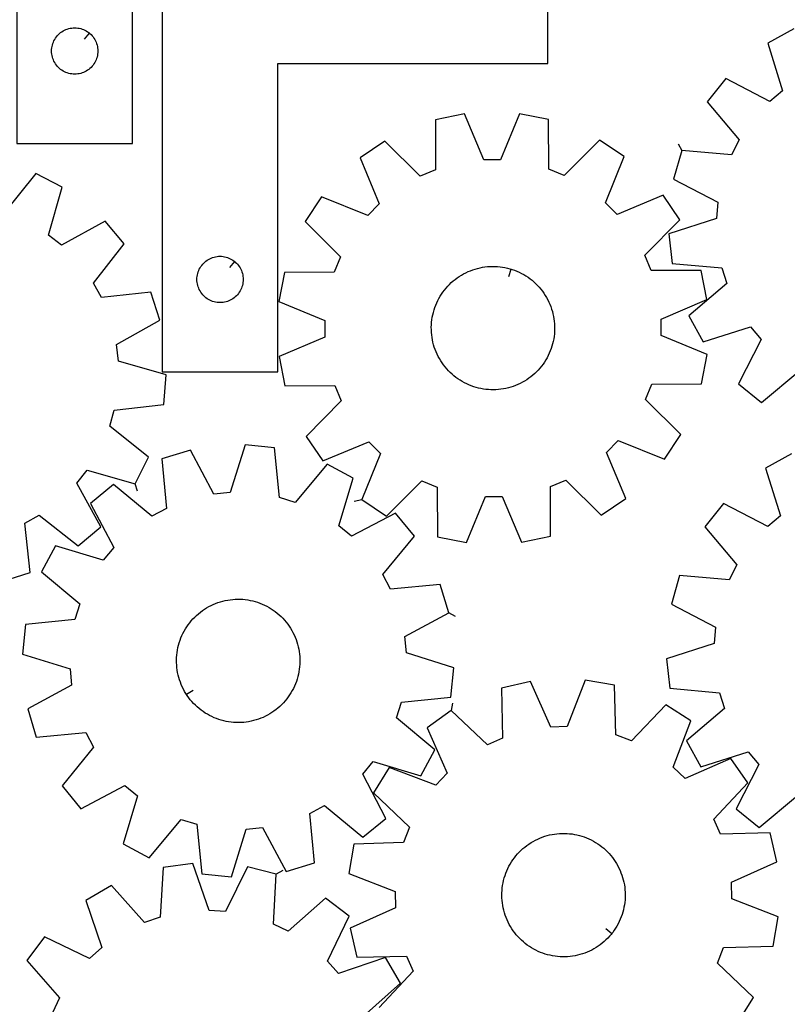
# Model space of a CAD drawing. Header units: millimetres. Extents: x 7 to 1243, y 7 to 1622.
# Tile 10 of 14: x 621 to 920, y 850 to 1233. Entities that reach past the tile are written whole.
import ezdxf

# ---------------------------------------------------------------- set-up
doc = ezdxf.new("R2010")
doc.units = ezdxf.units.MM
doc.layers.add('CUT', color=7, linetype='CONTINUOUS', true_color=0x000000)
doc.layers.add('LEADIN', color=1, linetype='CONTINUOUS', true_color=0xff0000)

msp = doc.modelspace()

# ---------------------------------------------------------------- linework, layer by layer
at = {"layer": 'CUT'}
for points in [[(620.092353, 1365.045538), (620.092353, 1185.045538), (665.092353, 1185.045538), (665.092353, 1305.045538), (770.092353, 1305.045538), (770.092353, 1365.045538)], [(676.658515, 1276.223517), (676.658515, 1096.223517), (721.658515, 1096.223517), (721.658515, 1216.223517), (826.658515, 1216.223517), (826.658515, 1276.223517)], [(648.298835, 1227.998907), (648.526465, 1227.812096), (648.956314, 1227.409499), (649.358911, 1226.979651), (649.732533, 1226.524391), (650.075579, 1226.04567), (650.386581, 1225.545538), (650.664207, 1225.026136), (650.907268, 1224.489689), (651.114724, 1223.938493), (651.285685, 1223.37491), (651.41942, 1222.801351), (651.515356, 1222.220274), (651.573083, 1221.634166), (651.592353, 1221.045538), (651.573083, 1220.45691), (651.515356, 1219.870802), (651.41942, 1219.289725), (651.285685, 1218.716167), (651.114724, 1218.152583), (650.907268, 1217.601387), (650.664207, 1217.06494), (650.386581, 1216.545538), (650.075579, 1216.045406), (649.732533, 1215.566685), (649.358911, 1215.111426), (648.956314, 1214.681577), (648.526465, 1214.27898), (648.071206, 1213.905358), (647.592485, 1213.562312), (647.092353, 1213.25131), (646.572951, 1212.973684), (646.036504, 1212.730622), (645.485308, 1212.523167), (644.921724, 1212.352206), (644.348166, 1212.218471), (643.767088, 1212.122534), (643.180981, 1212.064808), (642.592353, 1212.045538), (642.003725, 1212.064808), (641.417617, 1212.122534), (640.83654, 1212.218471), (640.262981, 1212.352206), (639.699398, 1212.523167), (639.148202, 1212.730622), (638.611754, 1212.973684), (638.092353, 1213.25131), (637.592221, 1213.562312), (637.1135, 1213.905358), (636.65824, 1214.27898), (636.228392, 1214.681577), (635.825794, 1215.111426), (635.452173, 1215.566685), (635.109126, 1216.045406), (634.798124, 1216.545538), (634.520498, 1217.06494), (634.277437, 1217.601387), (634.069982, 1218.152583), (633.89902, 1218.716167), (633.765285, 1219.289725), (633.669349, 1219.870802), (633.611622, 1220.45691), (633.592353, 1221.045538), (633.611622, 1221.634166), (633.669349, 1222.220274), (633.765285, 1222.801351), (633.89902, 1223.37491), (634.069982, 1223.938493), (634.277437, 1224.489689), (634.520498, 1225.026136), (634.798124, 1225.545538), (635.109126, 1226.04567), (635.452173, 1226.524391), (635.825794, 1226.979651), (636.228392, 1227.409499), (636.65824, 1227.812096), (637.1135, 1228.185718), (637.592221, 1228.528765), (638.092353, 1228.839767), (638.611754, 1229.117393), (639.148202, 1229.360454), (639.699398, 1229.567909), (640.262981, 1229.738871), (640.83654, 1229.872606), (641.417617, 1229.968542), (642.003725, 1230.026269), (642.592353, 1230.045538), (643.180981, 1230.026269), (643.767088, 1229.968542), (644.348166, 1229.872606), (644.921724, 1229.738871), (645.485308, 1229.567909), (646.036504, 1229.360454), (646.572951, 1229.117393), (647.092353, 1228.839767), (647.592485, 1228.528765), (648.071206, 1228.185718)], [(754.338311, 1046.577964), (763.960949, 1040.214764), (777.643712, 1053.934253), (783.595814, 1051.502139), (783.755416, 1032.12646), (795.080665, 1029.930053), (802.471669, 1047.841376), (808.901424, 1047.872166), (816.463629, 1030.03245), (827.767323, 1032.337219), (827.741354, 1051.713539), (833.669889, 1054.202545), (847.48342, 1040.614727), (857.044674, 1047.069794), (849.605686, 1064.96124), (854.130437, 1069.529535), (872.092307, 1062.262237), (878.455508, 1071.884875), (864.736018, 1085.567638), (867.168132, 1091.51974), (886.543811, 1091.679342), (888.740218, 1103.004591), (870.828896, 1110.395595), (870.798106, 1116.82535), (888.637822, 1124.387555), (886.333052, 1135.691249), (866.956733, 1135.66528), (864.467726, 1141.593815), (878.055544, 1155.407346), (871.600478, 1164.9686), (853.709031, 1157.529612), (849.140736, 1162.054363), (856.408034, 1180.016233), (846.785397, 1186.379434), (833.102633, 1172.659944), (827.150532, 1175.092058), (826.990929, 1194.467737), (815.66568, 1196.664144), (808.274676, 1178.752822), (801.844922, 1178.722031), (794.282717, 1196.561748), (782.979022, 1194.256978), (783.004991, 1174.880659), (777.076456, 1172.391652), (763.262926, 1185.97947), (753.701671, 1179.524404), (761.14066, 1161.632957), (756.615909, 1157.064662), (738.654038, 1164.33196), (732.290838, 1154.709323), (746.010327, 1141.026559), (743.578213, 1135.074458), (724.202534, 1134.914855), (722.006127, 1123.589606), (739.91745, 1116.198602), (739.94824, 1109.768848), (722.108524, 1102.206643), (724.413293, 1090.902948), (743.789613, 1090.928917), (746.278619, 1085.000382), (732.690801, 1071.186852), (739.145868, 1061.625597), (757.037314, 1069.064586), (761.605609, 1064.539835)], [(704.864997, 1139.176886), (705.092627, 1138.990075), (705.522476, 1138.587478), (705.925073, 1138.157629), (706.298695, 1137.70237), (706.641741, 1137.223649), (706.952743, 1136.723517), (707.230369, 1136.204115), (707.473431, 1135.667668), (707.680886, 1135.116472), (707.851847, 1134.552888), (707.985582, 1133.97933), (708.081519, 1133.398252), (708.139245, 1132.812145), (708.158515, 1132.223517), (708.139245, 1131.634889), (708.081519, 1131.048781), (707.985582, 1130.467704), (707.851847, 1129.894145), (707.680886, 1129.330562), (707.473431, 1128.779366), (707.230369, 1128.242919), (706.952743, 1127.723517), (706.641741, 1127.223385), (706.298695, 1126.744664), (705.925073, 1126.289404), (705.522476, 1125.859556), (705.092627, 1125.456958), (704.637368, 1125.083337), (704.158647, 1124.74029), (703.658515, 1124.429288), (703.139113, 1124.151662), (702.602666, 1123.908601), (702.05147, 1123.701146), (701.487886, 1123.530184), (700.914328, 1123.396449), (700.333251, 1123.300513), (699.747143, 1123.242786), (699.158515, 1123.223517), (698.569887, 1123.242786), (697.983779, 1123.300513), (697.402702, 1123.396449), (696.829143, 1123.530184), (696.26556, 1123.701146), (695.714364, 1123.908601), (695.177917, 1124.151662), (694.658515, 1124.429288), (694.158383, 1124.74029), (693.679662, 1125.083337), (693.224402, 1125.456958), (692.794554, 1125.859556), (692.391957, 1126.289404), (692.018335, 1126.744664), (691.675288, 1127.223385), (691.364286, 1127.723517), (691.08666, 1128.242919), (690.843599, 1128.779366), (690.636144, 1129.330562), (690.465182, 1129.894145), (690.331447, 1130.467704), (690.235511, 1131.048781), (690.177784, 1131.634889), (690.158515, 1132.223517), (690.177784, 1132.812145), (690.235511, 1133.398252), (690.331447, 1133.97933), (690.465182, 1134.552888), (690.636144, 1135.116472), (690.843599, 1135.667668), (691.08666, 1136.204115), (691.364286, 1136.723517), (691.675288, 1137.223649), (692.018335, 1137.70237), (692.391957, 1138.157629), (692.794554, 1138.587478), (693.224402, 1138.990075), (693.679662, 1139.363697), (694.158383, 1139.706743), (694.658515, 1140.017745), (695.177917, 1140.295371), (695.714364, 1140.538433), (696.26556, 1140.745888), (696.829143, 1140.916849), (697.402702, 1141.050584), (697.983779, 1141.14652), (698.569887, 1141.204247), (699.158515, 1141.223517), (699.747143, 1141.204247), (700.333251, 1141.14652), (700.914328, 1141.050584), (701.487886, 1140.916849), (702.05147, 1140.745888), (702.602666, 1140.538433), (703.139113, 1140.295371), (703.658515, 1140.017745), (704.158647, 1139.706743), (704.637368, 1139.363697)], [(812.418852, 1136.234377), (812.886836, 1136.090625), (813.810299, 1135.765185), (814.719719, 1135.402348), (815.613583, 1135.00272), (816.490402, 1134.566965), (817.348718, 1134.095808), (818.187102, 1133.590034), (819.004158, 1133.050484), (819.798527, 1132.478056), (820.568887, 1131.873704), (821.313954, 1131.238433), (822.03249, 1130.5733), (822.723298, 1129.879413), (823.385228, 1129.157926), (824.017179, 1128.41004), (824.618099, 1127.637001), (825.186988, 1126.840094), (825.722899, 1126.020646), (826.224939, 1125.180021), (826.692274, 1124.319618), (827.124125, 1123.440869), (827.519774, 1122.545236), (827.878562, 1121.634212), (828.199892, 1120.70931), (828.483229, 1119.772072), (828.728102, 1118.824057), (828.934103, 1117.866843), (829.100889, 1116.902023), (829.228182, 1115.931203), (829.315772, 1114.955999), (829.363511, 1113.978034), (829.37132, 1112.998935), (829.339188, 1112.020333), (829.267165, 1111.043855), (829.155374, 1110.071128), (829.004, 1109.103771), (828.813294, 1108.143392), (828.583575, 1107.191592), (828.315224, 1106.249953), (828.008689, 1105.320044), (827.664479, 1104.403412), (827.283167, 1103.501582), (826.865388, 1102.616056), (826.411838, 1101.748308), (825.923271, 1100.899782), (825.4005, 1100.071889), (824.844396, 1099.266009), (824.255883, 1098.483482), (823.635943, 1097.725611), (822.985605, 1096.993657), (822.305954, 1096.288838), (821.59812, 1095.612328), (820.86328, 1094.965253), (820.102659, 1094.348689), (819.317523, 1093.763663), (818.509177, 1093.211149), (817.678968, 1092.692065), (816.828277, 1092.207277), (815.95852, 1091.75759), (815.071144, 1091.343754), (814.167628, 1090.966457), (813.249474, 1090.626327), (812.31821, 1090.323931), (811.375388, 1090.059771), (810.422575, 1089.834287), (809.461358, 1089.647855), (808.493337, 1089.500784), (807.520122, 1089.39332), (806.543334, 1089.325642), (805.564598, 1089.297862), (804.585544, 1089.310026), (803.607801, 1089.362115), (802.632996, 1089.45404), (801.662751, 1089.58565), (800.698683, 1089.756726), (799.742394, 1089.966982), (798.795478, 1090.216069), (797.859509, 1090.503572), (796.936046, 1090.829012), (796.026626, 1091.191849), (795.132763, 1091.591477), (794.255943, 1092.027232), (793.397627, 1092.498389), (792.559243, 1093.004164), (791.742187, 1093.543713), (790.947818, 1094.116141), (790.177459, 1094.720493), (789.432391, 1095.355764), (788.713855, 1096.020897), (788.023047, 1096.714784), (787.361117, 1097.436271), (786.729166, 1098.184157), (786.128246, 1098.957196), (785.559357, 1099.754103), (785.023447, 1100.573551), (784.521406, 1101.414177), (784.054071, 1102.27458), (783.62222, 1103.153329), (783.226571, 1104.048961), (782.867783, 1104.959986), (782.546453, 1105.884887), (782.263116, 1106.822125), (782.018243, 1107.77014), (781.812242, 1108.727354), (781.645456, 1109.692174), (781.518163, 1110.662994), (781.430574, 1111.638198), (781.382834, 1112.616163), (781.375025, 1113.595262), (781.407158, 1114.573864), (781.47918, 1115.550342), (781.590971, 1116.523069), (781.742345, 1117.490427), (781.933051, 1118.450805), (782.16277, 1119.402605), (782.431121, 1120.344244), (782.737656, 1121.274153), (783.081866, 1122.190785), (783.463178, 1123.092615), (783.880957, 1123.978141), (784.334507, 1124.845889), (784.823075, 1125.694416), (785.345845, 1126.522308), (785.90195, 1127.328188), (786.490462, 1128.110715), (787.110403, 1128.868586), (787.76074, 1129.60054), (788.440391, 1130.305359), (789.148226, 1130.981869), (789.883065, 1131.628944), (790.643686, 1132.245508), (791.428823, 1132.830534), (792.237168, 1133.383049), (793.067378, 1133.902132), (793.918069, 1134.386921), (794.787826, 1134.836607), (795.675201, 1135.250443), (796.578717, 1135.62774), (797.496871, 1135.96787), (798.428135, 1136.270267), (799.370958, 1136.534427), (800.32377, 1136.75991), (801.284987, 1136.946343), (802.253009, 1137.093413), (803.226223, 1137.200877), (804.203011, 1137.268555), (805.181747, 1137.296335), (806.160801, 1137.284171), (807.138545, 1137.232083), (808.11335, 1137.140157), (809.083594, 1137.008547), (810.047662, 1136.837471), (811.003951, 1136.627215), (811.950867, 1136.378128)], [(788.129179, 1002.514976), (784.805114, 1013.561969), (765.511588, 1011.772476), (762.493298, 1017.449854), (774.767407, 1032.442808), (767.46887, 1041.376834), (750.328786, 1032.340245), (745.367611, 1036.430408), (750.969854, 1054.97919), (740.807982, 1060.440125), (728.430761, 1045.532179), (722.281996, 1047.412438), (720.359482, 1066.693163), (708.881327, 1067.849628), (703.15129, 1049.339926), (696.751028, 1048.724027), (687.596443, 1065.80138), (676.549449, 1062.477315), (678.338943, 1043.18379), (672.661565, 1040.1655), (657.668611, 1052.439608), (648.734585, 1045.141072), (657.771174, 1028.000988), (653.681011, 1023.039813), (635.132229, 1028.642056), (629.671294, 1018.480183), (644.57924, 1006.102963), (642.698981, 999.954197), (623.418256, 998.031684), (622.26179, 986.553528), (640.771493, 980.823492), (641.387392, 974.423229), (624.310039, 965.268644), (627.634103, 954.221651), (646.927629, 956.011144), (649.945919, 950.333767), (637.67181, 935.340813), (644.970347, 926.406786), (662.110431, 935.443375), (667.071606, 931.353212), (661.469363, 912.804431), (671.631236, 907.343496), (684.008456, 922.251441), (690.157221, 920.371183), (692.079735, 901.090458), (703.557891, 899.933992), (709.287927, 918.443695), (715.68819, 919.059593), (724.842775, 901.98224), (735.889768, 905.306305), (734.100275, 924.59983), (739.777652, 927.618121), (754.770606, 915.344012), (763.704633, 922.642549), (754.668044, 939.782633), (758.758207, 944.743808), (777.306988, 939.141565), (782.767923, 949.303437), (767.859978, 961.680657), (769.740236, 967.829423), (789.020961, 969.751937), (790.177427, 981.230092), (771.667724, 986.960129), (771.051826, 993.360391)], [(686.129257, 970.771669), (685.86157, 971.181568), (685.360079, 972.022521), (684.893307, 972.883229), (684.46203, 973.76226), (684.066967, 974.658151), (683.708775, 975.56941), (683.388049, 976.494521), (683.105325, 977.431944), (682.861072, 978.380119), (682.655696, 979.337468), (682.489541, 980.302396), (682.362882, 981.273299), (682.27593, 982.248561), (682.228831, 983.226557), (682.221661, 984.20566), (682.254434, 985.184242), (682.327094, 986.160672), (682.439521, 987.133325), (682.591527, 988.100584), (682.782861, 989.060837), (683.013202, 990.012488), (683.282168, 990.95395), (683.589312, 991.883659), (683.934121, 992.800066), (684.316022, 993.701646), (684.734379, 994.586899), (685.188497, 995.45435), (685.677619, 996.302557), (686.200931, 997.130108), (686.757562, 997.935625), (687.346585, 998.717767), (687.967021, 999.475232), (688.617837, 1000.206761), (689.297949, 1000.911135), (690.006225, 1001.587182), (690.741487, 1002.233777), (691.502511, 1002.849844), (692.28803, 1003.434356), (693.096737, 1003.986342), (693.927285, 1004.504883), (694.778293, 1004.989115), (695.648344, 1005.438233), (696.535989, 1005.851489), (697.439752, 1006.228196), (698.358128, 1006.567725), (699.289589, 1006.869513), (700.232584, 1007.133057), (701.185544, 1007.357918), (702.146883, 1007.543721), (703.115, 1007.690159), (704.088285, 1007.796987), (705.065117, 1007.864026), (706.043871, 1007.891167), (707.022917, 1007.878363), (708.000626, 1007.825635), (708.97537, 1007.733072), (709.945528, 1007.600828), (710.909485, 1007.429122), (711.865636, 1007.218241), (712.812389, 1006.968535), (713.74817, 1006.680421), (714.67142, 1006.354377), (715.580602, 1005.990946), (716.474205, 1005.590733), (717.350739, 1005.154405), (718.208747, 1004.682687), (719.0468, 1004.176365), (719.863504, 1003.636281), (720.657498, 1003.063334), (721.427462, 1002.458479), (722.172115, 1001.822721), (722.890215, 1001.157118), (723.58057, 1000.46278), (724.242028, 999.74086), (724.87349, 998.992562), (725.473905, 998.219129), (726.042273, 997.421851), (726.577647, 996.602053), (727.079138, 995.7611), (727.54591, 994.900391), (727.977187, 994.02136), (728.37225, 993.125469), (728.730443, 992.21421), (729.051168, 991.289099), (729.333893, 990.351676), (729.578146, 989.403501), (729.783521, 988.446153), (729.949676, 987.481224), (730.076335, 986.510321), (730.163287, 985.53506), (730.210387, 984.557063), (730.217556, 983.57796), (730.184784, 982.599379), (730.112124, 981.622949), (729.999697, 980.650295), (729.84769, 979.683036), (729.656357, 978.722783), (729.426015, 977.771133), (729.157049, 976.82967), (728.849906, 975.899961), (728.505097, 974.983554), (728.123196, 974.081974), (727.704838, 973.196722), (727.25072, 972.32927), (726.761599, 971.481063), (726.238287, 970.653512), (725.681656, 969.847996), (725.092632, 969.065854), (724.472196, 968.308388), (723.821381, 967.576859), (723.141269, 966.872485), (722.432992, 966.196438), (721.69773, 965.549843), (720.936706, 964.933777), (720.151187, 964.349264), (719.342481, 963.797278), (718.511932, 963.278737), (717.660925, 962.794505), (716.790874, 962.345387), (715.903228, 961.932131), (714.999465, 961.555425), (714.081089, 961.215895), (713.149628, 960.914107), (712.206633, 960.650564), (711.253673, 960.425703), (710.292334, 960.239899), (709.324217, 960.093461), (708.350932, 959.986634), (707.3741, 959.919594), (706.395347, 959.892454), (705.416301, 959.905258), (704.438592, 959.957985), (703.463847, 960.050548), (702.493689, 960.182792), (701.529732, 960.354498), (700.573582, 960.565379), (699.626828, 960.815085), (698.691048, 961.1032), (697.767798, 961.429244), (696.858615, 961.792675), (695.965013, 962.192887), (695.088478, 962.629215), (694.23047, 963.100933), (693.392417, 963.607255), (692.575714, 964.147339), (691.781719, 964.720286), (691.011755, 965.325142), (690.267103, 965.9609), (689.549002, 966.626502), (688.858648, 967.32084), (688.197189, 968.04276), (687.565727, 968.791059), (686.965313, 969.564491), (686.396945, 970.36177)], [(851.65909, 877.931115), (851.355563, 877.546999), (850.717679, 876.804168), (850.050027, 876.087973), (849.353717, 875.399606), (848.62991, 874.740214), (847.879809, 874.110893), (847.104664, 873.512692), (846.305764, 872.946606), (845.484438, 872.413577), (844.642055, 871.914492), (843.780016, 871.450182), (842.899756, 871.02142), (842.002739, 870.628919), (841.09046, 870.273333), (840.164436, 869.955254), (839.226209, 869.67521), (838.277339, 869.433668), (837.319408, 869.231031), (836.354008, 869.067635), (835.382747, 868.943752), (834.407241, 868.859588), (833.429114, 868.815284), (832.449994, 868.810914), (831.47151, 868.846483), (830.495292, 868.921935), (829.522964, 869.037142), (828.556144, 869.191913), (827.596441, 869.38599), (826.645453, 869.619051), (825.704763, 869.890707), (824.775936, 870.200507), (823.860519, 870.547934), (822.960034, 870.932411), (822.075981, 871.353298), (821.209831, 871.809893), (820.363026, 872.301438), (819.536974, 872.827113), (818.733052, 873.386044), (817.952597, 873.977302), (817.196908, 874.5999), (816.467243, 875.252804), (815.764816, 875.934927), (815.090796, 876.645133), (814.446306, 877.382241), (813.832417, 878.145022), (813.250152, 878.932209), (812.70048, 879.74249), (812.184316, 880.574518), (811.702518, 881.426906), (811.255889, 882.298237), (810.845173, 883.187061), (810.471051, 884.091897), (810.134148, 885.01124), (809.835025, 885.943559), (809.574178, 886.887304), (809.352042, 887.840903), (809.168987, 888.802769), (809.025317, 889.771301), (808.921272, 890.744887), (808.857025, 891.721907), (808.832683, 892.700734), (808.848286, 893.679739), (808.903808, 894.657294), (808.999157, 895.63177), (809.134174, 896.601546), (809.308635, 897.565008), (809.522248, 898.520552), (809.774659, 899.466587), (810.065448, 900.40154), (810.39413, 901.323855), (810.760158, 902.231995), (811.162924, 903.124449), (811.601756, 903.999733), (812.075924, 904.856389), (812.58464, 905.692991), (813.127056, 906.508147), (813.70227, 907.300501), (814.309325, 908.068733), (814.947209, 908.811564), (815.614861, 909.52776), (816.31117, 910.216126), (817.034978, 910.875518), (817.785078, 911.504839), (818.560224, 912.10304), (819.359124, 912.669126), (820.180449, 913.202155), (821.022832, 913.70124), (821.884872, 914.16555), (822.765132, 914.594312), (823.662148, 914.986813), (824.574428, 915.342399), (825.500452, 915.660478), (826.438679, 915.940522), (827.387548, 916.182064), (828.34548, 916.384701), (829.31088, 916.548097), (830.282141, 916.67198), (831.257647, 916.756144), (832.235774, 916.800448), (833.214894, 916.804819), (834.193377, 916.769249), (835.169596, 916.693798), (836.141924, 916.578591), (837.108744, 916.423819), (838.068447, 916.229742), (839.019435, 915.996681), (839.960125, 915.725025), (840.888952, 915.415225), (841.804369, 915.067798), (842.704854, 914.683321), (843.588907, 914.262434), (844.455057, 913.805839), (845.301862, 913.314295), (846.127913, 912.788619), (846.931836, 912.229688), (847.712291, 911.638431), (848.46798, 911.015832), (849.197645, 910.362928), (849.900072, 909.680805), (850.574092, 908.970599), (851.218582, 908.233492), (851.832471, 907.47071), (852.414735, 906.683523), (852.964407, 905.873242), (853.480572, 905.041215), (853.962369, 904.188826), (854.408998, 903.317495), (854.819715, 902.428672), (855.193836, 901.523836), (855.530739, 900.604492), (855.829863, 899.672173), (856.09071, 898.728428), (856.312846, 897.774829), (856.495901, 896.812963), (856.63957, 895.844431), (856.743615, 894.870845), (856.807862, 893.893826), (856.832205, 892.914998), (856.816602, 891.935993), (856.76108, 890.958439), (856.665731, 889.983962), (856.530714, 889.014186), (856.356253, 888.050725), (856.14264, 887.095181), (855.890228, 886.149145), (855.59944, 885.214192), (855.270758, 884.291878), (854.90473, 883.383738), (854.501964, 882.491283), (854.063132, 881.615999), (853.588963, 880.759343), (853.080248, 879.922741), (852.537831, 879.107585), (851.962617, 878.315231)]]:
    msp.add_lwpolyline(points, close=True, dxfattribs=at)
for points in [[(922.402942, 1229.657479), (912.297881, 1224.092122), (918.09096, 1205.602053), (913.172195, 1201.460986), (895.939904, 1210.320477), (888.733815, 1201.311718), (901.161765, 1186.446037), (898.202137, 1180.737859), (878.891196, 1182.32845), (875.68114, 1171.24779), (892.851919, 1162.269663), (892.302004, 1155.863394), (873.852328, 1149.942931), (875.127008, 1138.477301), (894.42652, 1136.753565), (896.370037, 1130.624501), (881.590423, 1118.094321), (887.15578, 1107.989259), (905.645849, 1113.782339), (909.786916, 1108.863574), (900.927426, 1091.631283), (909.936185, 1084.425194), (924.801865, 1096.853144)], [(614.274903, 1014.697933), (625.260926, 1018.218268), (623.128011, 1037.476853), (628.750718, 1040.595804), (643.959951, 1028.590736), (652.762539, 1036.04727), (643.422041, 1053.023652), (647.423174, 1058.056904), (666.068813, 1052.785988), (671.347852, 1063.043533), (656.221778, 1075.15321), (657.9922, 1081.334496), (677.235617, 1083.600182), (678.187421, 1095.097118), (659.578577, 1100.496503), (658.848759, 1106.884778), (675.760317, 1116.342136), (672.239982, 1127.328159), (652.981397, 1125.195244), (649.862446, 1130.817951), (661.867514, 1146.027184), (654.41098, 1154.829772), (637.434598, 1145.489274), (632.401346, 1149.490407), (637.672262, 1168.136046), (627.414717, 1173.415085), (615.30504, 1158.289011)], [(921.52513, 1064.376742), (911.418247, 1058.814694), (917.205272, 1040.322729), (912.285152, 1036.183272), (895.055763, 1045.048405), (887.846724, 1036.042005), (900.269807, 1021.172256), (897.30831, 1015.465048), (877.997891, 1017.061961), (874.784207, 1005.982353), (891.952045, 996.998604), (891.400033, 990.592516), (872.94842, 984.678093), (874.219346, 973.212047), (893.518292, 971.481993), (895.459803, 965.352292), (880.676087, 952.826952), (886.238135, 942.720069), (904.7301, 948.507094), (908.869557, 943.586974), (900.004425, 926.357585), (909.010824, 919.148546), (923.880573, 931.571628)], [(900.657497, 843.252219), (906.807598, 853.012431), (892.790597, 866.390253), (895.091261, 872.394387), (914.458748, 872.979943), (916.405628, 884.350744), (898.336137, 891.346166), (898.163991, 897.773689), (915.833133, 905.726288), (913.280399, 916.976577), (893.909334, 916.524609), (891.290585, 922.396989), (904.571416, 936.50592), (897.907697, 945.922943), (880.184128, 938.092393), (875.517457, 942.515613), (882.38809, 960.63292), (872.627879, 966.78302), (859.250057, 952.766019), (853.245922, 955.066683), (852.660367, 974.43417), (841.289566, 976.38105), (834.294144, 958.311559), (827.866621, 958.139413), (819.914022, 975.808555), (808.663733, 973.255821), (809.115701, 953.884756), (803.243321, 951.266007), (789.13439, 964.546838), (779.717367, 957.88312), (787.547917, 940.15955), (783.124697, 935.492879), (765.00739, 942.363513), (758.85729, 932.603301), (772.874291, 919.225479), (770.573627, 913.221345), (751.20614, 912.635789), (749.25926, 901.264988), (767.328751, 894.269567), (767.500897, 887.842043), (749.831755, 879.889445), (752.384489, 868.639155), (771.755554, 869.091123), (774.374303, 863.218744), (761.093472, 849.109812)], [(754.972736, 845.711285), (769.42847, 858.613772), (763.607587, 868.573832), (745.271038, 862.311772), (741.006054, 867.123487), (749.423843, 884.575801), (740.234498, 891.550141), (725.690123, 878.747658), (719.908428, 881.560965), (721.006739, 900.906148), (709.847927, 903.832988), (701.309974, 886.439145), (694.891779, 886.825743), (688.503405, 905.118667), (677.073954, 903.552422), (675.84225, 884.215274), (669.764666, 882.116306), (656.862179, 896.57204), (646.902119, 890.751157), (653.164179, 872.414608), (648.352464, 868.149624), (630.90015, 876.567412), (623.92581, 867.378068), (636.728293, 852.833692), (633.914986, 847.051998)]]:
    msp.add_lwpolyline(points, dxfattribs=at)
at = {"layer": 'LEADIN'}
for p, q in [((646.395655, 1225.679876), (648.298835, 1227.998907)), ((877.443928, 1184.956265), (878.891196, 1182.32845)), ((702.961818, 1136.857855), (704.864997, 1139.176886)), ((811.537958, 1133.36662), (812.418852, 1136.234377)), ((666.984274, 1049.929079), (666.068813, 1052.785988)), ((751.398792, 1045.97861), (754.338311, 1046.577964)), ((790.771768, 1001.094863), (788.129179, 1002.514976)), ((688.641074, 972.412028), (686.129257, 970.771669)), ((789.640675, 967.503809), (789.13439, 964.546838)), ((723.596847, 902.419866), (721.006739, 900.906148)), ((849.30527, 879.791096), (851.65909, 877.931115))]:
    msp.add_line(p, q, dxfattribs=at)

doc.saveas('drawing.dxf')
